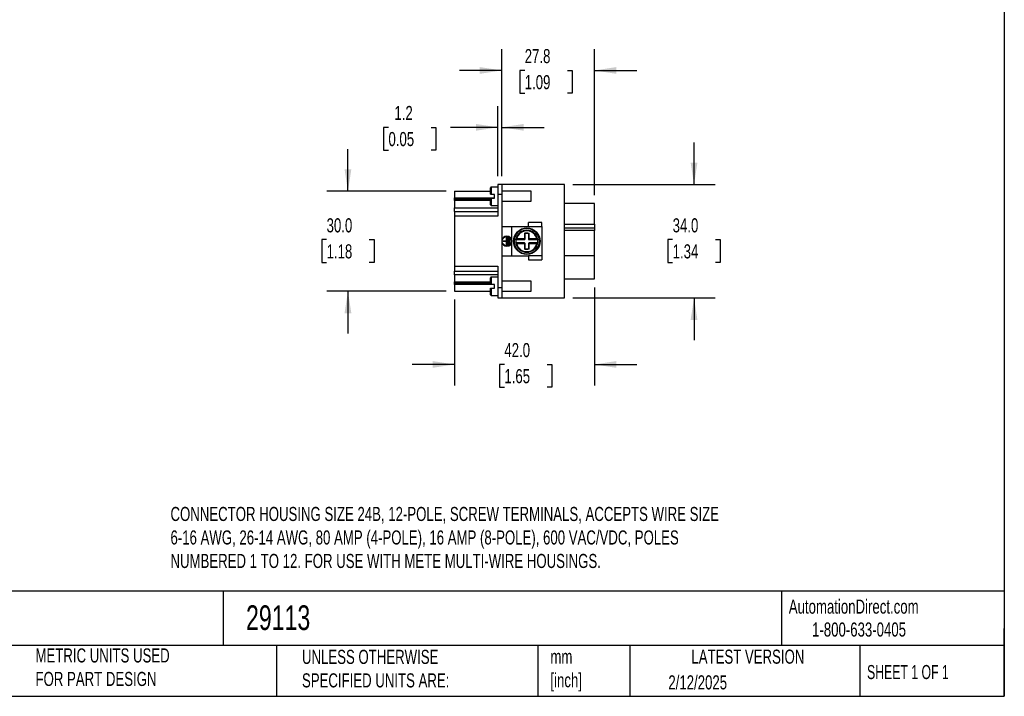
# Model space of a CAD drawing. Header units: millimetres. Extents: x 13 to 546, y 13 to 419.
# Tile 6 of 10: x 250 to 546, y 13 to 216. Entities that reach past the tile are written whole.
import ezdxf

# ---------------------------------------------------------------- set-up
doc = ezdxf.new("R2010")
doc.units = ezdxf.units.MM
doc.header["$LTSCALE"] = 2
doc.linetypes.add('SLD-Solid', pattern=[0])
doc.layers.add('DIMENSIONS', color=140, linetype='SLD-Solid', lineweight=25)
doc.layers.add('TEXT', color=140, linetype='SLD-Solid', lineweight=25)
doc.styles.add('SLDTEXTSTYLE0', font='TXT', dxfattribs={"width": 0.7})
doc.styles.add('SLDTEXTSTYLE1', font='TXT', dxfattribs={"width": 0.65})
doc.dimstyles.new('SLDDIMSTYLE1', dxfattribs={"dimtxt": 4.316016, "dimasz": 6.604, "dimexe": 0, "dimexo": 0.0625, "dimgap": 1.079004, "dimtad": 0, "dimtih": 1, "dimtoh": 1, "dimrnd": 1e-09, "dimzin": 4, "dimdsep": 46, "dimtxsty": 'SLDTEXTSTYLE0', "dimsah": 1, "dimcen": 0.09, "dimadec": 0, "dimazin": 1, "dimtfac": 1, "dimtmove": 0, "dimatfit": 0, "dimfxl": 0, "dimfrac": 2, "dimtolj": 1, "dimtzin": 12, "dimarcsym": 0})
doc.dimstyles.new('SLDDIMSTYLE2', dxfattribs={"dimtxt": 4.316016, "dimasz": 6.604, "dimexe": 0, "dimexo": 0.0625, "dimgap": 1.079004, "dimtad": 0, "dimtih": 1, "dimtoh": 1, "dimrnd": 1e-09, "dimzin": 12, "dimdsep": 46, "dimtxsty": 'SLDTEXTSTYLE0', "dimsah": 1, "dimcen": 0.09, "dimadec": 0, "dimazin": 3, "dimtfac": 1, "dimtmove": 0, "dimatfit": 0, "dimfxl": 0, "dimfrac": 2, "dimtolj": 1, "dimtzin": 12, "dimarcsym": 0})

# ---------------------------------------------------------------- blocks, each defined once
blk = doc.blocks.new('_D_2')
at = {"layer": 'DIMENSIONS'}
for p, q in [((452.94, 166.36), (452.94, 179.06)), ((416.56, 166.36), (459.29, 166.36)), ((446.52, 149.84), (445.07, 149.84)), ((445.07, 149.84), (445.07, 142.98)), ((459.35, 149.84), (460.8, 149.84)), ((460.8, 149.84), (460.8, 142.98)), ((445.07, 142.98), (446.52, 142.98)), ((460.8, 142.98), (459.35, 142.98)), ((416.56, 132.36), (459.29, 132.36)), ((452.94, 132.36), (452.94, 119.66))]:
    blk.add_line(p, q, dxfattribs=at)
for points in [[(452.94, 166.36), (453.95, 172.97), (451.92, 172.97)], [(452.94, 132.36), (451.92, 125.76), (453.95, 125.76)]]:
    blk.add_solid(points, dxfattribs=at)
at = {"layer": 'DIMENSIONS', "char_height": 4.233, "attachment_point": 1, "style": 'SLDTEXTSTYLE0'}
for s, insert in [('34.0', (446.52, 156.26)), ('1.34', (446.52, 148.44))]:
    blk.add_mtext(s, dxfattribs=dict(at, insert=insert))
blk = doc.blocks.new('_D_3')
at = {"layer": 'DIMENSIONS'}
for p, q in [((423.02, 135.52), (423.02, 106.01)), ((381.02, 131.82), (381.02, 106.01)), ((381.02, 112.36), (368.32, 112.36)), ((395.99, 112.36), (394.54, 112.36)), ((394.54, 112.36), (394.54, 105.5)), ((408.82, 112.36), (410.27, 112.36)), ((410.27, 112.36), (410.27, 105.5)), ((423.02, 112.36), (435.72, 112.36)), ((394.54, 105.5), (395.99, 105.5)), ((410.27, 105.5), (408.82, 105.5))]:
    blk.add_line(p, q, dxfattribs=at)
for points in [[(381.02, 112.36), (374.42, 113.38), (374.42, 111.35)], [(423.02, 112.36), (429.62, 111.35), (429.62, 113.38)]]:
    blk.add_solid(points, dxfattribs=at)
at = {"layer": 'DIMENSIONS', "char_height": 4.233, "attachment_point": 1, "style": 'SLDTEXTSTYLE0'}
for s, insert in [('42.0', (395.99, 118.79)), ('1.65', (395.99, 110.96))]:
    blk.add_mtext(s, dxfattribs=dict(at, insert=insert))
blk = doc.blocks.new('_D_4')
at = {"layer": 'DIMENSIONS'}
for p, q in [((395.22, 168.9), (395.22, 207.01)), ((423.02, 163.2), (423.02, 207.01)), ((395.22, 200.66), (382.52, 200.66)), ((402.1, 200.66), (400.65, 200.66)), ((400.65, 200.66), (400.65, 193.8)), ((414.93, 200.66), (416.38, 200.66)), ((416.38, 200.66), (416.38, 193.8)), ((423.02, 200.66), (435.72, 200.66)), ((400.65, 193.8), (402.1, 193.8)), ((416.38, 193.8), (414.93, 193.8))]:
    blk.add_line(p, q, dxfattribs=at)
for points in [[(395.22, 200.66), (388.62, 201.67), (388.62, 199.64)], [(423.02, 200.66), (429.62, 199.64), (429.62, 201.67)]]:
    blk.add_solid(points, dxfattribs=at)
at = {"layer": 'DIMENSIONS', "char_height": 4.233, "attachment_point": 1, "style": 'SLDTEXTSTYLE0'}
for s, insert in [('27.8', (402.1, 207.08)), ('1.09', (402.1, 199.25))]:
    blk.add_mtext(s, dxfattribs=dict(at, insert=insert))
blk = doc.blocks.new('_D_5')
at = {"layer": 'DIMENSIONS'}
for p, q in [((394.02, 168.9), (394.02, 189.92)), ((395.22, 168.9), (395.22, 189.92)), ((361.18, 183.57), (359.73, 183.57)), ((359.73, 183.57), (359.73, 176.71)), ((374, 183.57), (375.45, 183.57)), ((375.45, 183.57), (375.45, 176.71)), ((394.02, 183.57), (379.85, 183.57)), ((395.22, 183.57), (407.92, 183.57)), ((359.73, 176.71), (361.18, 176.71)), ((375.45, 176.71), (374, 176.71))]:
    blk.add_line(p, q, dxfattribs=at)
for points in [[(394.02, 183.57), (387.42, 184.59), (387.42, 182.56)], [(395.22, 183.57), (401.82, 182.56), (401.82, 184.59)]]:
    blk.add_solid(points, dxfattribs=at)
at = {"layer": 'DIMENSIONS', "char_height": 4.233, "attachment_point": 1, "style": 'SLDTEXTSTYLE0'}
for s, insert in [('1.2', (362.97, 190)), ('0.05', (361.18, 182.17))]:
    blk.add_mtext(s, dxfattribs=dict(at, insert=insert))
blk = doc.blocks.new('_D_6')
at = {"layer": 'DIMENSIONS'}
for p, q in [((349.02, 164.36), (349.02, 177.06)), ((378.48, 164.36), (342.67, 164.36)), ((342.61, 149.84), (341.16, 149.84)), ((341.16, 149.84), (341.16, 142.98)), ((355.43, 149.84), (356.88, 149.84)), ((356.88, 149.84), (356.88, 142.98)), ((341.16, 142.98), (342.61, 142.98)), ((356.88, 142.98), (355.43, 142.98)), ((378.48, 134.36), (342.67, 134.36)), ((349.02, 134.36), (349.02, 121.66))]:
    blk.add_line(p, q, dxfattribs=at)
for points in [[(349.02, 164.36), (350.04, 170.97), (348, 170.97)], [(349.02, 134.36), (348, 127.76), (350.04, 127.76)]]:
    blk.add_solid(points, dxfattribs=at)
at = {"layer": 'DIMENSIONS', "char_height": 4.233, "attachment_point": 1, "style": 'SLDTEXTSTYLE0'}
for s, insert in [('30.0', (342.61, 156.26)), ('1.18', (342.61, 148.44))]:
    blk.add_mtext(s, dxfattribs=dict(at, insert=insert))

msp = doc.modelspace()

# ---------------------------------------------------------------- linework, layer by layer
for p, q in [((394.019, 165.615), (392.019, 165.615)), ((392.019, 165.615), (392.019, 163.415)), ((394.019, 166.365), (394.019, 163.365)), ((395.219, 166.365), (394.019, 166.365)), ((395.219, 166.365), (395.219, 163.365)), ((414.019, 166.365), (395.219, 166.365)), ((414.019, 132.365), (414.019, 166.365)), ((381.019, 164.365), (391.819, 164.365)), ((381.019, 164.365), (381.019, 162.365)), ((393.019, 163.415), (392.019, 163.415)), ((393.019, 162.315), (393.019, 163.415)), ((395.219, 163.365), (394.019, 163.365)), ((394.019, 163.365), (394.019, 156.865)), ((404.019, 164.365), (395.219, 164.365)), ((395.219, 163.365), (395.219, 135.365)), ((404.019, 162.865), (404.019, 164.365)), ((404.019, 161.365), (404.019, 162.865)), ((381.019, 162.265), (381.019, 162.365)), ((381.019, 162.365), (393.019, 162.365)), ((381.019, 162.065), (381.019, 162.265)), ((381.019, 162.265), (391.888, 162.265)), ((381.019, 162.065), (391.819, 162.065)), ((381.019, 161.598), (381.019, 162.065)), ((381.019, 161.598), (381.019, 159.438)), ((391.819, 161.598), (381.019, 161.598)), ((392.019, 162.315), (393.019, 162.315)), ((392.019, 162.315), (392.019, 160.115)), ((392.019, 160.115), (394.019, 160.115)), ((395.219, 161.365), (404.019, 161.365)), ((423.019, 160.665), (414.019, 160.665)), ((423.019, 154.446), (423.019, 160.665)), ((381.019, 159.438), (394.019, 159.438)), ((381.019, 158.316), (381.019, 159.438)), ((381.019, 158.316), (381.019, 156.865)), ((381.019, 158.316), (394.019, 158.316)), ((381.019, 156.865), (381.019, 141.865)), ((394.019, 156.865), (381.019, 156.865)), ((395.219, 153.765), (398.219, 153.765)), ((398.219, 144.965), (398.219, 153.765)), ((398.219, 153.765), (403.219, 153.765)), ((403.219, 153.765), (403.219, 154.965)), ((407.219, 154.965), (403.219, 154.965)), ((403.219, 153.765), (407.219, 153.765)), ((407.219, 153.765), (407.219, 154.965)), ((407.219, 153.765), (407.219, 144.965)), ((414.019, 154.446), (423.019, 154.446)), ((423.019, 154.446), (423.019, 153.365)), ((402.019, 151.787), (402.019, 150.065)), ((402.219, 150.065), (402.219, 151.631)), ((403.219, 151.631), (403.219, 150.065)), ((403.419, 150.065), (403.419, 151.787)), ((414.019, 153.365), (423.019, 153.365)), ((423.019, 152.565), (414.019, 152.565)), ((423.019, 153.365), (423.019, 152.565)), ((423.019, 144.965), (423.019, 152.565)), ((395.668, 149.465), (396.618, 149.465)), ((395.668, 149.265), (395.668, 149.465)), ((396.618, 149.265), (395.668, 149.265)), ((396.618, 150.665), (396.818, 150.665)), ((396.618, 149.465), (396.618, 150.665)), ((396.618, 148.065), (396.618, 149.265)), ((396.818, 148.065), (396.618, 148.065)), ((396.818, 150.665), (396.818, 148.065)), ((397.018, 150.415), (397.218, 150.415)), ((397.018, 148.315), (397.018, 150.415)), ((397.218, 148.315), (397.018, 148.315)), ((397.218, 150.415), (397.218, 148.315)), ((397.418, 150.165), (397.618, 150.165)), ((397.418, 148.565), (397.418, 150.165)), ((397.618, 148.565), (397.418, 148.565)), ((397.618, 150.165), (397.618, 148.565)), ((399.482, 150.109), (399.677, 150.065)), ((399.677, 148.665), (399.482, 148.62)), ((402.019, 150.065), (399.677, 150.065)), ((399.677, 149.865), (399.677, 150.065)), ((399.677, 149.865), (402.019, 149.865)), ((399.677, 148.865), (399.677, 148.665)), ((402.019, 148.865), (399.677, 148.865)), ((399.677, 148.665), (402.019, 148.665)), ((402.019, 150.065), (402.219, 150.065)), ((402.019, 149.865), (402.019, 150.065)), ((402.019, 148.665), (402.019, 148.865)), ((402.019, 148.665), (402.019, 146.942)), ((402.219, 148.665), (402.019, 148.665)), ((402.219, 147.098), (402.219, 148.665)), ((403.219, 150.065), (403.419, 150.065)), ((403.219, 148.665), (403.219, 147.098)), ((403.419, 148.665), (403.219, 148.665)), ((405.761, 150.065), (403.419, 150.065)), ((403.419, 150.065), (403.419, 149.865)), ((403.419, 149.865), (405.761, 149.865)), ((405.761, 148.865), (403.419, 148.865)), ((403.419, 148.865), (403.419, 148.665)), ((403.419, 146.942), (403.419, 148.665)), ((403.419, 148.665), (405.761, 148.665)), ((405.761, 150.065), (405.956, 150.109)), ((405.761, 149.865), (405.761, 150.065)), ((405.761, 148.665), (405.761, 148.865)), ((405.956, 148.62), (405.761, 148.665)), ((395.219, 144.965), (398.219, 144.965)), ((398.219, 144.965), (403.219, 144.965)), ((403.219, 144.965), (403.219, 143.765)), ((407.219, 144.965), (403.219, 144.965)), ((407.219, 144.965), (407.219, 143.765)), ((423.019, 144.965), (414.019, 144.965)), ((423.019, 138.065), (423.019, 144.965)), ((403.219, 143.765), (407.219, 143.765)), ((381.019, 141.865), (394.019, 141.865)), ((381.019, 141.865), (381.019, 140.413)), ((381.019, 140.413), (394.019, 140.413)), ((381.019, 139.291), (381.019, 140.413)), ((394.019, 139.291), (381.019, 139.291)), ((381.019, 139.291), (381.019, 137.132)), ((394.019, 141.865), (394.019, 135.365)), ((381.019, 136.665), (381.019, 137.132)), ((381.019, 137.132), (391.819, 137.132)), ((391.819, 136.665), (381.019, 136.665)), ((381.019, 136.465), (381.019, 136.665)), ((381.019, 136.36), (381.019, 136.465)), ((391.888, 136.465), (381.019, 136.465)), ((381.019, 136.36), (381.019, 134.365)), ((393.019, 136.36), (381.019, 136.36)), ((394.019, 138.615), (392.019, 138.615)), ((392.019, 138.615), (392.019, 136.415)), ((393.019, 136.415), (392.019, 136.415)), ((393.019, 135.315), (393.019, 136.415)), ((404.019, 137.365), (395.219, 137.365)), ((404.019, 135.865), (404.019, 137.365)), ((414.019, 138.065), (423.019, 138.065)), ((381.019, 134.365), (391.819, 134.365)), ((392.019, 135.315), (393.019, 135.315)), ((392.019, 135.315), (392.019, 133.115)), ((392.019, 133.115), (394.019, 133.115)), ((395.219, 135.365), (394.019, 135.365)), ((394.019, 135.365), (394.019, 132.365)), ((395.219, 135.365), (395.219, 132.365)), ((395.219, 134.365), (404.019, 134.365)), ((404.019, 134.365), (404.019, 135.865)), ((394.019, 132.365), (395.219, 132.365)), ((395.219, 132.365), (414.019, 132.365))]:
    msp.add_line(p, q)
for centre, radius in [((402.719, 149.365), 4), ((396.718, 149.365), 1.4)]:
    msp.add_circle(centre, radius)
for centre, radius, start, end in [((392.019, 165.415), 0.2, 90, 180), ((392.019, 160.315), 0.2, 180, 270), ((396.718, 149.365), 1.5, 181.97923, 178.02077), ((402.719, 149.365), 3.321, 12.95986, 167.04014), ((402.719, 149.365), 2.321, 77.56099, 102.43901), ((402.719, 149.365), 3.321, 167.04014, 192.95986), ((399.677, 150.065), 0.2, 167.04014, 270), ((399.677, 148.665), 0.2, 90, 192.95986), ((402.719, 149.365), 3.321, 192.95986, 347.04014), ((402.019, 150.065), 0.2, 270, 0), ((402.019, 148.665), 0.2, 0, 90), ((403.419, 150.065), 0.2, 180, 270), ((403.419, 148.665), 0.2, 90, 180), ((405.761, 150.065), 0.2, 270, 12.95986), ((405.761, 148.665), 0.2, 347.04014, 90), ((402.719, 149.365), 3.321, 347.04014, 12.95986), ((402.719, 149.365), 2.321, 257.56099, 282.43901), ((392.019, 138.415), 0.2, 90, 180), ((392.019, 133.315), 0.2, 180, 270)]:
    msp.add_arc(centre, radius, start, end)
for points, knots in [([(391.819, 163.615), (391.819, 164.136), (391.819, 164.592), (391.819, 165.24), (391.819, 165.415), (391.819, 165.415)], [0, 0, 0, 0, 0.5, 0.5, 1, 1, 1, 1]), ([(392.019, 163.415), (392.007, 163.415), (391.983, 163.416), (391.949, 163.426), (391.915, 163.442), (391.885, 163.464), (391.854, 163.498), (391.826, 163.548), (391.821, 163.59), (391.819, 163.615)], [0, 0, 0, 0, 0.0831042, 0.171932, 0.2696425, 0.3786252, 0.5006088, 0.7119837, 1, 1, 1, 1]), ([(391.819, 162.115), (391.82, 162.127), (391.821, 162.152), (391.831, 162.185), (391.844, 162.214), (391.866, 162.246), (391.901, 162.28), (391.957, 162.309), (391.999, 162.313), (392.019, 162.315)], [0, 0, 0, 0, 0.1540475, 0.2887595, 0.4042498, 0.5007032, 0.6964173, 0.8591263, 1, 1, 1, 1]), ([(391.819, 160.315), (391.819, 160.315), (391.819, 160.489), (391.819, 161.137), (391.819, 161.593), (391.819, 162.115)], [0, 0, 0, 0, 0.5, 0.5, 1, 1, 1, 1]), ([(398.919, 149.365), (398.919, 150.372), (399.319, 151.339), (400.745, 152.764), (401.711, 153.165), (403.727, 153.165), (404.693, 152.764), (406.119, 151.339), (406.519, 150.372), (406.519, 148.357), (406.119, 147.39), (404.693, 145.965), (403.727, 145.565), (401.711, 145.565), (400.745, 145.965), (399.319, 147.39), (398.919, 148.357), (398.919, 149.365)], [0, 0, 0, 0, 0.125, 0.125, 0.25, 0.25, 0.375, 0.375, 0.5, 0.5, 0.625, 0.625, 0.75, 0.75, 0.875, 0.875, 1, 1, 1, 1]), ([(405.761, 150.065), (405.602, 150.753), (405.215, 151.367), (404.11, 152.246), (403.425, 152.486), (402.013, 152.486), (401.328, 152.246), (400.223, 151.367), (399.836, 150.753), (399.677, 150.065)], [0, 0, 0, 0, 0.25, 0.25, 0.5, 0.5, 0.75, 0.75, 1, 1, 1, 1]), ([(402.019, 151.787), (402.033, 151.776), (402.058, 151.757), (402.092, 151.73), (402.118, 151.71), (402.138, 151.696), (402.163, 151.676), (402.19, 151.654), (402.214, 151.635), (402.218, 151.632), (402.219, 151.631)], [0, 0, 0, 0, 0.1462727, 0.26915, 0.368997, 0.4460998, 0.5006805, 0.6868451, 0.851481, 1, 1, 1, 1]), ([(403.219, 151.631), (403.22, 151.632), (403.222, 151.633), (403.235, 151.643), (403.256, 151.66), (403.287, 151.686), (403.342, 151.727), (403.389, 151.763), (403.419, 151.787)], [0, 0, 0, 0, 0.1104429, 0.2291305, 0.3585226, 0.500738, 0.6793006, 1, 1, 1, 1]), ([(399.677, 148.665), (399.836, 147.976), (400.223, 147.362), (401.328, 146.483), (402.013, 146.243), (403.425, 146.243), (404.11, 146.483), (405.215, 147.362), (405.602, 147.976), (405.761, 148.665)], [0, 0, 0, 0, 0.25, 0.25, 0.5, 0.5, 0.75, 0.75, 1, 1, 1, 1]), ([(402.219, 147.098), (402.218, 147.097), (402.217, 147.096), (402.203, 147.086), (402.182, 147.069), (402.151, 147.043), (402.096, 147.003), (402.049, 146.966), (402.019, 146.942)], [0, 0, 0, 0, 0.1104429, 0.2291305, 0.3585226, 0.500738, 0.6793006, 1, 1, 1, 1]), ([(403.419, 146.942), (403.405, 146.953), (403.38, 146.972), (403.346, 146.999), (403.32, 147.019), (403.3, 147.034), (403.275, 147.053), (403.248, 147.075), (403.224, 147.094), (403.221, 147.097), (403.219, 147.098)], [0, 0, 0, 0, 0.1462727, 0.26915, 0.368997, 0.4460998, 0.5006805, 0.6868451, 0.851481, 1, 1, 1, 1]), ([(391.819, 136.615), (391.819, 137.136), (391.819, 137.592), (391.819, 138.24), (391.819, 138.415), (391.819, 138.415)], [0, 0, 0, 0, 0.5, 0.5, 1, 1, 1, 1]), ([(392.019, 136.415), (392.007, 136.415), (391.983, 136.416), (391.949, 136.426), (391.915, 136.442), (391.885, 136.464), (391.854, 136.498), (391.826, 136.548), (391.821, 136.59), (391.819, 136.615)], [0, 0, 0, 0, 0.0831042, 0.17193197, 0.26964251, 0.37862519, 0.5006088, 0.71198367, 1, 1, 1, 1]), ([(391.819, 135.115), (391.82, 135.127), (391.821, 135.152), (391.831, 135.185), (391.844, 135.214), (391.866, 135.246), (391.901, 135.28), (391.957, 135.309), (391.999, 135.313), (392.019, 135.315)], [0, 0, 0, 0, 0.1540475, 0.2887595, 0.4042498, 0.5007032, 0.6964173, 0.8591263, 1, 1, 1, 1]), ([(391.819, 133.315), (391.819, 133.315), (391.819, 133.489), (391.819, 134.137), (391.819, 134.593), (391.819, 135.115)], [0, 0, 0, 0, 0.5, 0.5, 1, 1, 1, 1])]:
    msp.add_open_spline(points, degree=3, knots=knots)
for points in [[(402.019, 151.787), (402.476, 151.919), (402.962, 151.919), (403.419, 151.787)], [(403.419, 146.942), (402.962, 146.81), (402.476, 146.81), (402.019, 146.942)]]:
    msp.add_open_spline(points, degree=3)
at = {"layer": 'TEXT'}
for p, q in [((546.1, 419.1), (546.1, 12.7)), ((546.1, 44.252), (12.7, 44.252)), ((311.518, 44.252), (311.518, 27.94)), ((479.151, 44.252), (479.151, 27.94)), ((546.1, 12.7), (546.1, 33.02)), ((546.1, 27.94), (12.7, 27.94)), ((327.56, 27.94), (327.56, 12.7)), ((406.049, 27.94), (406.049, 12.7)), ((433.624, 27.94), (433.624, 12.7)), ((502.697, 27.94), (502.697, 12.7)), ((12.7, 12.7), (546.1, 12.7))]:
    msp.add_line(p, q, dxfattribs=at)

# ---------------------------------------------------------------- texts
for s, insert, char_height, attachment_point, style in [('CONNECTOR HOUSING SIZE 24B, 12-POLE, SCREW TERMINALS, ACCEPTS WIRE SIZE ^J6-16 AWG, 26-14 AWG, 80 AMP (4-POLE), 16 AMP (8-POLE), 600 VAC/VDC, POLES ^JNUMBERED 1 TO 12. FOR USE WITH METE MULTI-WIRE HOUSINGS.', (295.734, 69.581), 4.233333, 1, 'SLDTEXTSTYLE0'), ('AutomationDirect.com', (481.39, 41.753), 4.23333, 1, 'SLDTEXTSTYLE0'), ('29113', (318.415, 40.022), 7.4083, 1, 'SLDTEXTSTYLE0'), ('1-800-633-0405', (488.383, 34.874), 4.23333, 1, 'SLDTEXTSTYLE0'), ('METRIC UNITS USED ^JFOR PART DESIGN', (255.209, 27.091), 4.23333, 1, 'SLDTEXTSTYLE0'), ('UNLESS OTHERWISE ^JSPECIFIED UNITS ARE:', (335.216, 26.662), 4.23333, 1, 'SLDTEXTSTYLE0'), ('LATEST VERSION', (469.104, 26.728), 4.23333, 2, 'SLDTEXTSTYLE0'), ('mm^J[inch]', (409.814, 26.714), 4.2333, 1, 'SLDTEXTSTYLE0'), ('SHEET 1 OF 1', (504.883, 22.103), 4.23333, 1, 'SLDTEXTSTYLE1'), ('2/12/2025', (445.226, 19.006), 4.2333, 1, 'SLDTEXTSTYLE0')]:
    msp.add_mtext(s, dxfattribs=dict(at, insert=insert, char_height=char_height, attachment_point=attachment_point, style=style))

# ---------------------------------------------------------------- dimensions: what is measured, and where the dimension line sits
at = {"layer": 'DIMENSIONS'}
for base, p1, picture, middle in [((395.219, 200.656), (423.019, 160.665), '_D_4', (408.516, 200.656)), ((395.219, 183.573), (394.019, 166.365), '_D_5', (367.589, 183.573))]:
    dim = msp.add_linear_dim(base=base, p1=p1, p2=(395.219, 166.365), dimstyle='SLDDIMSTYLE2', dxfattribs=at)
    dim.commit()
    dim.dimension.update_dxf_attribs({"geometry": picture, "text_midpoint": middle, "dimtype": 160})
for base, p1, p2, angle, picture, middle in [((452.937, 132.365), (414.019, 166.365), (414.019, 132.365), 90, '_D_2', (452.937, 149.841)), ((349.019, 134.365), (381.019, 164.365), (381.019, 134.365), 90, '_D_6', (349.019, 149.841)), ((381.019, 112.364), (423.019, 138.065), (381.019, 134.365), 0, '_D_3', (402.406, 112.364))]:
    dim = msp.add_linear_dim(base=base, p1=p1, p2=p2, angle=angle, dimstyle='SLDDIMSTYLE1', dxfattribs=at)
    dim.commit()
    dim.dimension.update_dxf_attribs({"geometry": picture, "text_midpoint": middle, "dimtype": 160})

doc.saveas('drawing.dxf')
